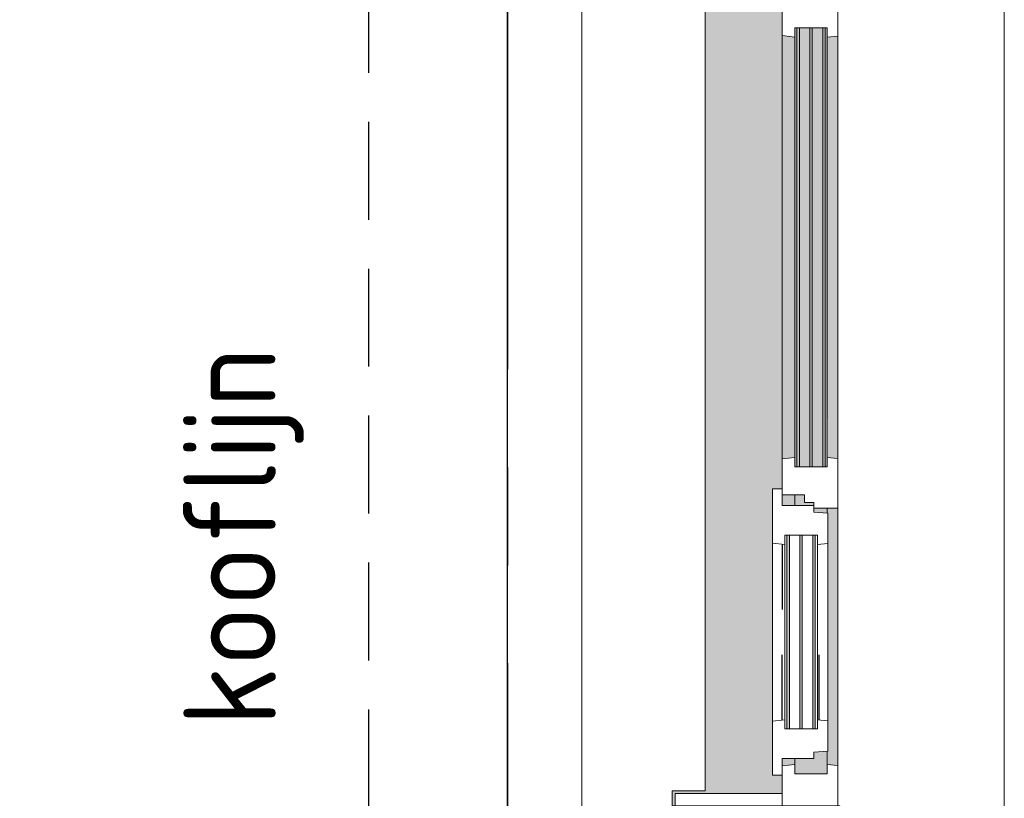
# Model space of a CAD drawing. Extents: x 2744 to 57639, y 3641 to 38820.
# Tile 175 of 179: x 53225 to 54822, y 34268 to 35530. Entities that reach past the tile are written whole.
import ezdxf

# ---------------------------------------------------------------- set-up
doc = ezdxf.new("R2010")
doc.units = 0
doc.header["$LTSCALE"] = 50
doc.header["$PDSIZE"] = -5
for name, pattern in [('gestippeld', [6.35, 3.175, -3.175]), ('HIDDEN2', [4.7625, 3.175, -1.5875]), ('stramien', [22.225, 12.7, -3.175, 3.175, -3.175])]:
    doc.linetypes.add(name, pattern=pattern)
doc.layers.get('0').update_dxf_attribs({"linetype": 'CONTINUOUS'})
doc.layers.get('DEFPOINTS').update_dxf_attribs({"linetype": 'CONTINUOUS'})
for name, color, linetype, lineweight in [('A-GLAZ', 8, 'CONTINUOUS', 25), ('A-GLAZ-GLAS', 8, 'CONTINUOUS', 25), ('S-GRID', 8, 'CONTINUOUS', 18)]:
    doc.layers.add(name, color=color, linetype=linetype, lineweight=lineweight)
doc.layers.add('AS-M38--_F123--_Wandlengte', color=1, linetype='CONTINUOUS')
doc.layers.add('IWTEKST', color=2, linetype='CONTINUOUS')
doc.styles.get("Standard").update_dxf_attribs({"font": 'isocp.shx'})
doc.dimstyles.new('CWall_F2_Wandlengte', dxfattribs={"dimscale": 50, "dimtxt": 2.5, "dimasz": 2, "dimexe": 1, "dimexo": 1, "dimgap": 0.5, "dimtad": 1, "dimdec": 0, "dimdsep": 46, "dimtxsty": 'Standard', "dimcen": 2.5, "dimclrt": 2, "dimadec": 0, "dimazin": 0, "dimtfac": 1, "dimtdec": 0, "dimtix": 1, "dimtmove": 2, "dimatfit": 0, "dimfxl": 0, "dimtolj": 1, "dimtzin": 0, "dimarcsym": 0})
pattern_1 = [(135, (34911.87, -54611.6), (-212.132, -212.132), [])]

# ---------------------------------------------------------------- blocks, each defined once
blk = doc.blocks.new('31_KA_Houten kozijn metselwerkgevel met draaiend deel verdieping - 31_KA_Houten kozijn metselwerkgevel met draaiend deel verdieping-V165-Plotview 4e Verdieping - schaal 1 op 100')
at = {"layer": 'A-GLAZ', "lineweight": 18}
h = blk.add_hatch(dxfattribs=at)
h.set_pattern_fill('FP_396', color=256, style=0, pattern_type=2)
h.set_pattern_definition(pattern_1)
h.paths.add_polyline_path([(-656.5, -56.9), (-664.2, -56.9), (-673.9, 210.1), (-706.5, 210.1), (-706.5, 180.1), (-688.5, 180.1), (-688.5, -76.9), (-656.5, -76.9)], flags=0)
h = blk.add_hatch(dxfattribs=at)
h.set_pattern_fill('FP_396', color=256, style=0, pattern_type=2)
h.set_pattern_definition(pattern_1)
h.paths.add_polyline_path([(706.5, 180.1), (706.5, 210.1), (673.9, 210.1), (664.2, -56.9), (656.5, -56.9), (656.5, -76.9), (688.5, -76.9), (688.5, 180.1)], flags=0)
at = {"layer": 'A-GLAZ'}
h = blk.add_hatch(color=256, dxfattribs=at)
h.paths.add_polyline_path([(591.1, -60), (174, -60), (174, -77), (589.6, -76)], flags=0)
h.paths.add_polyline_path([(93.6, -60), (-591.1, -60), (-589.5, -77), (92.1, -76)], flags=0)
h = blk.add_hatch(color=256, dxfattribs=at)
h.paths.add_polyline_path([(604.5, -129.8), (604.5, -77), (567.9, -77), (569.5, -99), (580, -99), (580, -129.8), (591.8, -129.8)], flags=0)
h.paths.add_polyline_path([(182.1, -77), (174, -77), (174, -99), (180.5, -99), (181.9, -80.3)], flags=0)
h.paths.add_polyline_path([(170, -105.3), (170, -99), (165, -99), (165, -114), (152.5, -114), (152.5, -129.8), (170, -129.8), (170, -114)], flags=0)
h.paths.add_polyline_path([(107, -101.3), (107, -84.3), (-604.5, -84.3), (-604.5, -101.3), (-119.3, -101.3)], flags=0)
h.paths.add_polyline_path([(107, -114), (107, -105.3), (-604.5, -105.3), (-604.5, -122.3), (107, -122.3)], flags=0)
h.paths.add_polyline_path([(107, -126.3), (-604.5, -126.3), (-604.5, -129.8), (107, -129.8)], flags=0)
h.paths.add_polyline_path([(107, -80.3), (107, -77), (-604.5, -77), (-604.5, -80.3), (93.6, -80.3)], flags=0)
h = blk.add_hatch(color=256, dxfattribs=at)
h.paths.add_polyline_path([(591.8, -150), (589.5, -129.8), (580, -129.8), (580, -150), (589.5, -150)], flags=0)
h.paths.add_polyline_path([(170, -150), (170, -129.8), (152.5, -129.8), (152.5, -150)], flags=0)
h.paths.add_polyline_path([(94.3, -150), (92, -129.8), (-589.5, -129.8), (-591.8, -150), (92, -150)], flags=0)
blk.add_hatch(color=256, dxfattribs=at).paths.add_polyline_path([(656.5, -323.5), (636.5, -323.5), (636.5, -150), (607, -150), (607, -166), (143, -166), (143, -150), (-636.5, -150), (-636.5, -323.5), (-656.5, -323.5), (-656.5, -328.5), (-630.8, -328.5), (-630.8, -275), (632.2, -275), (632.2, -328.5), (656.5, -328.5)], flags=0)
at = {"layer": 'A-GLAZ', "lineweight": 18}
for p, q in [((-706.5, 210.1), (-673.9, 210.1)), ((-706.5, 180.1), (-706.5, 210.1)), ((-673.9, 210.1), (-664.2, -56.9)), ((-673.9, 210.1), (673.9, 210.1)), ((673.9, 210.1), (664.2, -56.9)), ((706.5, 210.1), (673.9, 210.1)), ((706.5, 180.1), (706.5, 210.1)), ((-688.5, 180.1), (-706.5, 180.1)), ((-688.5, -76.9), (-688.5, 180.1)), ((688.5, -76.9), (688.5, 180.1)), ((688.5, 180.1), (706.5, 180.1)), ((-664.2, -56.9), (-656.5, -56.9)), ((-656.5, -56.9), (-656.5, -76.9)), ((-656.5, -150), (-656.5, -60)), ((-656.5, -60), (-591.1, -60)), ((-591.1, -60), (93.6, -60)), ((-591.1, -60), (-589.5, -77)), ((92, -77), (93.6, -60)), ((93.6, -60), (174, -60)), ((174, -60), (174, -99)), ((174, -60), (591.1, -60)), ((589.5, -77), (591.1, -60)), ((591.1, -60), (656.5, -60)), ((664.2, -56.9), (656.5, -56.9)), ((656.5, -56.9), (656.5, -76.9)), ((656.5, -60), (656.5, -150)), ((-656.5, -76.9), (-688.5, -76.9)), ((-688.5, -76.9), (-688.5, -94.9)), ((-604.5, -77), (-604.5, -80.3)), ((-589.5, -77), (-604.5, -77)), ((92, -77), (-589.5, -77)), ((107, -77), (92, -77)), ((107, -80.3), (107, -77)), ((182.1, -77), (174, -77)), ((589.5, -77), (567.9, -77)), ((604.5, -77), (589.5, -77)), ((604.5, -129.8), (604.5, -77)), ((656.5, -76.9), (688.5, -76.9)), ((688.5, -94.9), (688.5, -76.9)), ((-604.5, -84.3), (-604.5, -101.3)), ((107, -101.3), (107, -84.3)), ((-604.5, -105.3), (-604.5, -122.3)), ((107, -122.3), (107, -105.3)), ((165, -99), (165, -114)), ((170, -99), (165, -99)), ((-604.5, -126.3), (-604.5, -129.8)), ((107, -129.8), (107, -126.3)), ((152.5, -114), (152.5, -150)), ((165, -114), (152.5, -114)), ((-604.5, -129.8), (-589.5, -129.8)), ((-589.5, -129.8), (-591.8, -150)), ((-589.5, -129.8), (92, -129.8)), ((92, -129.8), (107, -129.8)), ((94.3, -150), (92, -129.8)), ((152.5, -129.8), (170, -129.8)), ((580, -129.8), (589.5, -129.8)), ((589.5, -129.8), (604.5, -129.8)), ((591.8, -150), (589.5, -129.8)), ((-656.5, -150), (-636.5, -150)), ((-656.5, -323.5), (-656.5, -150)), ((-591.8, -150), (-656.5, -150)), ((-636.5, -150), (-636.5, -323.5)), ((94.3, -150), (-591.8, -150)), ((143, -150), (94.3, -150)), ((656.5, -150), (607, -150)), ((636.5, -150), (656.5, -150)), ((636.5, -323.5), (636.5, -150)), ((656.5, -150), (656.5, -323.5)), ((-636.5, -323.5), (-656.5, -323.5)), ((-656.5, -328.5), (-656.5, -323.5)), ((656.5, -323.5), (636.5, -323.5)), ((656.5, -323.5), (656.5, -328.5))]:
    blk.add_line(p, q, dxfattribs=at)
blk = doc.blocks.new('31_KA_Houten kozijn metselwerkgevel triple glas - Type-9950180-Plotview 4e Verdieping - schaal 1 op 100')
at = {"layer": 'A-GLAZ'}
for points in [[(690.5, 42), (711.5, 42), (711.5, 46), (0, 46), (0, 42), (374.5, 42)], [(690.5, 21), (711.5, 21), (711.5, 25), (0, 25), (0, 21), (374.5, 21)], [(0, 0), (711.5, 0), (711.5, 4), (0, 4)]]:
    blk.add_hatch(color=256, dxfattribs=at).paths.add_polyline_path(points, flags=0)
at = {"layer": 'A-GLAZ', "lineweight": 18}
for p, q in [((0, 46), (711.5, 46)), ((0, 42), (0, 46)), ((711.5, 42), (0, 42)), ((711.5, 46), (711.5, 42)), ((0, 25), (711.5, 25)), ((0, 21), (0, 25)), ((711.5, 21), (0, 21)), ((711.5, 25), (711.5, 21)), ((0, 4), (711.5, 4)), ((0, 0), (0, 4)), ((711.5, 0), (0, 0)), ((711.5, 4), (711.5, 0))]:
    blk.add_line(p, q, dxfattribs=at)
blk = doc.blocks.new('31_KA_Houten kozijn draaiend deel metselwerkgevel - Type-V166-Plotview 4e Verdieping - schaal 1 op 100')
at = {"layer": 'A-GLAZ-GLAS', "lineweight": 18}
h = blk.add_hatch(dxfattribs=at)
h.set_pattern_fill('FP_397', color=256, style=0, pattern_type=2)
h.set_pattern_definition([(135, (34741.9, -54461.6), (-707.107, -707.107), []), (225, (34741.9, -54461.6), (707.107, -707.107), [])])
h.paths.add_polyline_path([(437, -16), (437, 0), (410, 0), (410, 51), (399.5, 51), (397.8, 74), (348.6, 74), (347, 57), (362, 57), (362, 4.2), (347, 4.2), (349.3, -16), (370.2, -16)], flags=0)
h.paths.add_polyline_path([(63, 57), (61.4, 74), (12.2, 74), (10.5, 51), (0, 51), (0, 0), (-27, 0), (-27, -16), (60.7, -16), (63, 4.2), (48, 4.2), (48, 57)], flags=0)
at = {"layer": 'A-GLAZ', "lineweight": 18}
for p, q in [((10.5, 51), (12.2, 74)), ((12.2, 74), (61.4, 74)), ((61.4, 74), (63, 57)), ((61.4, 74), (348.6, 74)), ((347, 57), (348.6, 74)), ((348.6, 74), (397.8, 74)), ((397.8, 74), (399.5, 51)), ((0, 51), (10.5, 51)), ((0, 0), (0, 51)), ((48, 57), (48, 53.5)), ((63, 57), (48, 57)), ((48, 49.5), (48, 32.5)), ((347, 57), (63, 57)), ((362, 57), (347, 57)), ((362, 53.5), (362, 57)), ((362, 32.5), (362, 49.5)), ((399.5, 51), (410, 51)), ((410, 51), (410, 0)), ((48, 28.5), (48, 11.5)), ((362, 11.5), (362, 28.5)), ((-27, 0), (0, 0)), ((-27, -16), (-27, 0)), ((48, 7.5), (48, 4.2)), ((48, 4.2), (63, 4.2)), ((63, 4.2), (60.7, -16)), ((63, 4.2), (347, 4.2)), ((347, 4.2), (362, 4.2)), ((349.3, -16), (347, 4.2)), ((362, 4.2), (362, 7.5)), ((410, 0), (437, 0)), ((437, 0), (437, -16)), ((60.7, -16), (-27, -16)), ((349.3, -16), (60.7, -16)), ((437, -16), (349.3, -16))]:
    blk.add_line(p, q, dxfattribs=at)
at = {"layer": 'A-GLAZ', "linetype": 'gestippeld'}
blk.add_line((347.3, 60), (241.8, 60), dxfattribs=at)
at = {"layer": 'A-GLAZ-GLAS'}
for p, q in [((62.5, 0), (168.2, 0)), ((347.5, 0), (241.8, 0))]:
    blk.add_line(p, q, dxfattribs=at)
blk = doc.blocks.new('31_KA_Houten kozijn metselwerkgevel triple glas - Type-9950181-Plotview 4e Verdieping - schaal 1 op 100')
at = {"layer": 'A-GLAZ'}
for points in [[(0, 42), (314, 42), (314, 46), (0, 46)], [(314, 21), (314, 25), (0, 25), (0, 21), (128.4, 21)], [(314, 0), (314, 4), (0, 4), (0, 0), (128.4, 0)]]:
    blk.add_hatch(color=256, dxfattribs=at).paths.add_polyline_path(points, flags=0)
at = {"layer": 'A-GLAZ', "lineweight": 18}
for p, q in [((0, 46), (314, 46)), ((0, 42), (0, 46)), ((314, 42), (0, 42)), ((314, 46), (314, 42)), ((0, 25), (314, 25)), ((0, 21), (0, 25)), ((314, 21), (0, 21)), ((314, 25), (314, 21)), ((0, 4), (314, 4)), ((0, 0), (0, 4)), ((314, 0), (0, 0)), ((314, 4), (314, 0))]:
    blk.add_line(p, q, dxfattribs=at)
blk = doc.blocks.new('vensterbank tweede verdieping3 - vensterbank tweede verdieping-12052795-Plotview 4e Verdieping - schaal 1 op 100')
at = {"layer": 'A-GLAZ', "lineweight": 18}
for p, q in [((54136.6, 35658.2), (54136.6, 34165.2)), ((54336.6, 34279.7), (54336.6, 35542.7)), ((54283.1, 33709.4), (54283.1, 34279.7)), ((54283.1, 34279.7), (54336.6, 34279.7))]:
    blk.add_line(p, q, dxfattribs=at)
blk = doc.blocks.new('Onderlegger 4e verdieping')
at = {"layer": 'S-GRID', "linetype": 'stramien'}
blk.add_line((54016.6, 37820.1), (54016.6, 15453.9), dxfattribs=at)
at = {"layer": 'A-GLAZ'}
blk.add_blockref('vensterbank tweede verdieping3 - vensterbank tweede verdieping-12052795-Plotview 4e Verdieping - schaal 1 op 100', (0, 0), dxfattribs=at)
at = {"layer": 'A-GLAZ', "rotation": 269.9999999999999}
for name, p in [('31_KA_Houten kozijn metselwerkgevel met draaiend deel verdieping - 31_KA_Houten kozijn metselwerkgevel met draaiend deel verdieping-V165-Plotview 4e Verdieping - schaal 1 op 100', (54611.6, 34911.9)), ('31_KA_Houten kozijn metselwerkgevel triple glas - Type-9950180-Plotview 4e Verdieping - schaal 1 op 100', (54485.3, 35516.4)), ('31_KA_Houten kozijn draaiend deel metselwerkgevel - Type-V166-Plotview 4e Verdieping - schaal 1 op 100', (54461.6, 34741.9)), ('31_KA_Houten kozijn metselwerkgevel triple glas - Type-9950181-Plotview 4e Verdieping - schaal 1 op 100', (54469.1, 34693.9))]:
    blk.add_blockref(name, p, dxfattribs=at)
blk = doc.blocks.new('*D157')
at = {"layer": 'AS-M38--_F123--_Wandlengte', "color": 0, "lineweight": -2}
for p, q in [((54015.6, 38175.3), (54015.6, 26794.7)), ((52182.6, 26988.9), (52182.6, 26794.7)), ((52282.6, 26844.7), (53915.6, 26844.7))]:
    blk.add_line(p, q, dxfattribs=at)
at = {"layer": 'AS-M38--_F123--_Wandlengte', "color": 0}
for points in [[(52282.6, 26861.3), (52282.6, 26828), (52182.6, 26844.7)], [(53915.6, 26861.3), (53915.6, 26828), (54015.6, 26844.7)]]:
    blk.add_solid(points, dxfattribs=at)
at = {"layer": 'DEFPOINTS', "color": 0}
for p in [(54015.6, 38225.3), (52182.6, 27038.9), (54015.6, 26844.7)]:
    blk.add_point(p, dxfattribs=at)
at = {"layer": 'AS-M38--_F123--_Wandlengte', "color": 2, "insert": (53099.1, 26932.2), "char_height": 125, "attachment_point": 5}
blk.add_mtext('\\A1;1833', dxfattribs=at)

msp = doc.modelspace()

# ---------------------------------------------------------------- linework, layer by layer
at = {"color": 254, "linetype": 'HIDDEN2'}
msp.add_line((53790.6, 35602.2), (53790.6, 17820.2), dxfattribs=at)

# ---------------------------------------------------------------- block references
msp.add_blockref('Onderlegger 4e verdieping', (0, 0))

# ---------------------------------------------------------------- texts
at = {"layer": 'IWTEKST', "insert": (53490.32, 34384.3), "char_height": 150, "width": 3405, "attachment_point": 1, "rotation": 90}
msp.add_mtext('kooflijn', dxfattribs=at)

# ---------------------------------------------------------------- dimensions: what is measured, and where the dimension line sits
at = {"layer": 'AS-M38--_F123--_Wandlengte'}
dim = msp.add_linear_dim(base=(54015.6, 26844.68), p1=(52182.6, 27038.89), p2=(54015.6, 38225.26), dimstyle='CWall_F2_Wandlengte', dxfattribs=at)
dim.commit()
dim.dimension.update_dxf_attribs({"geometry": '*D157', "text_midpoint": (53099.1, 26932.18)})

doc.saveas('drawing.dxf')
